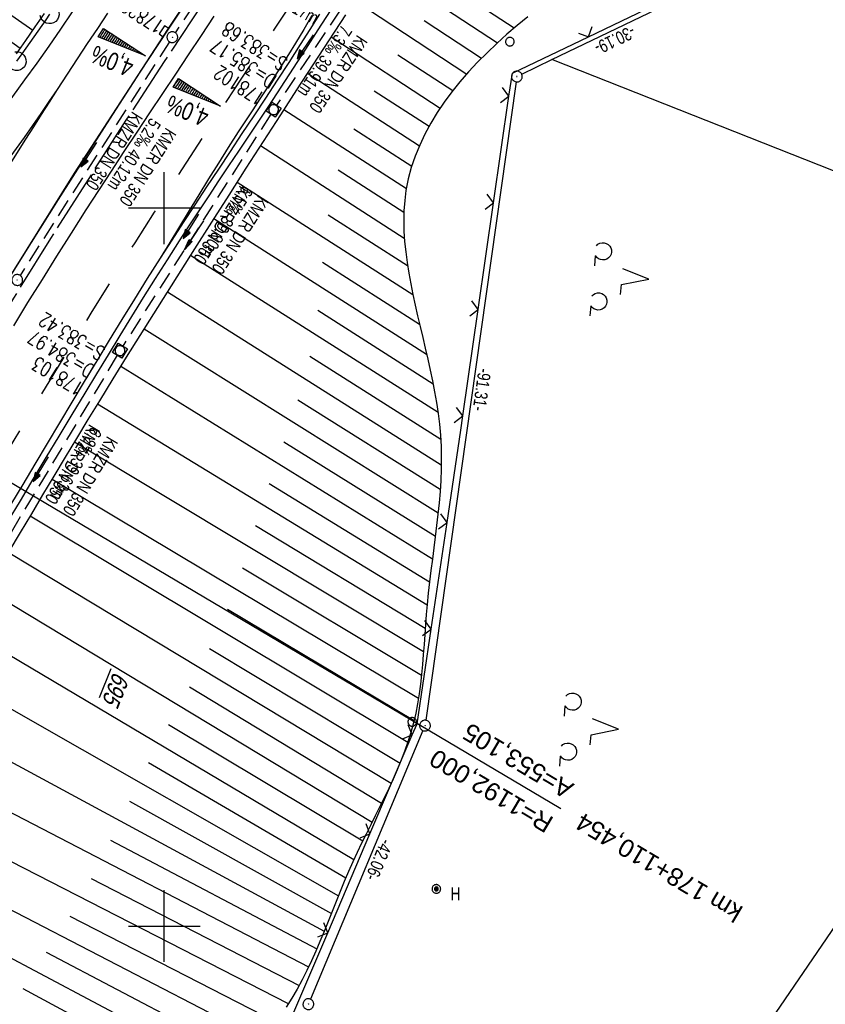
# Model space of a CAD drawing. Extents: x 508366 to 508911, y 448017 to 448810.
# Tile 38 of 46: x 508680 to 508792, y 448489 to 448626. Entities that reach past the tile are written whole.
import ezdxf
from ezdxf.enums import TextEntityAlignment as Align

# ---------------------------------------------------------------- set-up
doc = ezdxf.new("R2010")
doc.units = 0
doc.header["$LTSCALE"] = 10
doc.header["$MEASUREMENT"] = 0
for name, pattern in [('ACHSE', [5.5, 4, -0.5, 0.5, -0.5]), ('AUSGEZOGEN', [0]), ('LT00', [0]), ('LT02', [0.4, 0.2, -0.2]), ('STRICHLINIE2', [0.375, 0.25, -0.125])]:
    doc.linetypes.add(name, pattern=pattern)
doc.layers.get('0').update_dxf_attribs({"linetype": 'LT00'})
for name, color, linetype in [('--EK_FBR', 250, 'LT00'), ('--EK_Halt-Pfeil', 4, 'LT00'), ('--EK_Haltung', 7, 'STRICHLINIE2'), ('--EK_Haltung-Text', 140, 'LT00'), ('--EK_Schacht-Text', 5, 'LT00'), ('--EL_DFK_AB_L', 21, 'LT00'), ('--EL_DFK_AB_P', 7, 'LT00'), ('--EL_Halt-Pfeil', 4, 'LT00'), ('--EL_Haltung', 182, 'STRICHLINIE2'), ('--EL_Haltung-Text', 182, 'LT00'), ('-AX-093', 35, 'ACHSE'), ('-EL-93-1', 250, 'LT00'), ('-QUE-40O', 11, 'Continuous'), ('-QUE-40W', 11, 'Continuous'), ('ABSTAND', 8, 'LT00'), ('DFK_AB_FLNR', 7, 'Continuous'), ('DFK_AB_L', 21, 'LT00'), ('DFK_AB_P', 7, 'LT00'), ('DFK_KATASTER', 250, 'LT00'), ('DFK_NUTZUNG', 250, 'LT00'), ('DFK_TOPO-SYM', 252, 'LT00'), ('DFK_VERMPKT', 252, 'LT00'), ('PFEIL', 140, 'AUSGEZOGEN'), ('STROM_FREILTG', 80, 'STROMFREILEITUNG'), ('V125_AFBR_BAB', 250, 'LT00'), ('V125_BOESCH', 250, 'LT00'), ('V125_BOSCHUNG', 250, 'LT00'), ('V125_GRABEN', 250, 'LT00'), ('V125_H_BORD', 8, 'LT00'), ('V125_KA_MULD', 182, 'LT00'), ('V125_KA_PRUF', 182, 'LT00'), ('V125_LAERM', 11, 'LT00'), ('V125_LD_MARK', 250, 'LT00'), ('V125_LG_MARK', 250, 'LT02'), ('V125_RASTER', 250, 'LT00'), ('V125_SINKK', 182, 'LT00'), ('V125_ZAUN', 40, 'LT00')]:
    doc.layers.add(name, color=color, linetype=linetype)
doc.styles.add('Arial', font='ARIAL.TTF')
doc.styles.add('Beschrift', font='ARIAL.TTF')
doc.styles.add('Haltungsbeschriftung', font='ARIAL.TTF', dxfattribs={"width": 0.75})
doc.styles.add('schachtbeschriftung', font='romans.shx', dxfattribs={"width": 0.75, "height": 2})
doc.styles.get("Standard").update_dxf_attribs({"font": 'ARIAL.TTF'})
doc.styles.add('Strom', font='txt-alt.shx')
doc.linetypes.add('STROMFREILEITUNG', pattern='A,12.7,-5.5,["xx",Strom,S=2.5,R=0,X=-2.6,Y=-0.85],-4.35', length=22.55)

# ---------------------------------------------------------------- blocks, each defined once
blk = doc.blocks.new('SYMB7005')
at = {"color": 0, "linetype": 'ByBlock'}
for p, q in [((-0.5005, 0), (-0.496554, -0.062729)), ((-0.22, -0.04784), (-0.22, 0.04784)), ((-0.2, -0.101888), (-0.2, 0.101888)), ((-0.18, -0.134415), (-0.18, 0.134415)), ((-0.16, -0.158785), (-0.16, 0.158786)), ((-0.14, -0.175417), (-0.14, 0.175417)), ((-0.12, -0.190319), (-0.12, 0.190319)), ((-0.1, -0.201009), (-0.1, 0.201009)), ((-0.08, -0.210244), (-0.08, 0.210244)), ((-0.06, -0.216311), (-0.06, 0.216311)), ((-0.04, -0.22156), (-0.04, 0.22156)), ((0.01073, 0.225245), (-0.032092, 0.223205)), ((-0.02, -0.22353), (-0.02, 0.22353)), ((0, -0.22539), (0, 0.22559)), ((0.02, -0.22353), (0.02, 0.22353)), ((0.04, -0.22156), (0.04, 0.22156)), ((0.06, -0.216311), (0.06, 0.216311)), ((0.08, -0.210244), (0.08, 0.210244)), ((0.1, -0.201009), (0.1, 0.201009)), ((0.12, -0.190319), (0.12, 0.190319)), ((0.14, -0.175417), (0.14, 0.175417)), ((0.16, -0.158785), (0.16, 0.158785)), ((0.18, -0.134415), (0.18, 0.134415)), ((0.2, -0.101888), (0.2, 0.101888)), ((0.22, -0.047839), (0.22, 0.04784))]:
    blk.add_line(p, q, dxfattribs=at)
for points in [[(0.5005, 0), (0.496553, 0.062729), (0.484776, 0.124469), (0.465353, 0.184246), (0.438592, 0.241118), (0.404913, 0.294187), (0.364849, 0.342616), (0.319031, 0.385642), (0.268181, 0.422586), (0.213103, 0.452866), (0.154663, 0.476004), (0.093784, 0.491635), (0.031427, 0.499512), (-0.031427, 0.499512), (-0.093784, 0.491635), (-0.154663, 0.476004), (-0.213103, 0.452866), (-0.268181, 0.422586), (-0.319031, 0.385642), (-0.364849, 0.342616), (-0.404913, 0.294187), (-0.438592, 0.241118), (-0.465353, 0.184246), (-0.484776, 0.124469), (-0.496554, 0.062729), (-0.5005, 0)], [(-0.032092, 0.223205), (-0.073754, 0.213098), (-0.11275, 0.195289), (-0.147671, 0.170422), (-0.177255, 0.139395), (-0.200432, 0.10333), (-0.216366, 0.063531), (-0.224479, 0.021435), (-0.224479, -0.021435)], [(0.2255, 0), (0.221425, 0.042676), (0.209347, 0.08381), (0.189703, 0.121915), (0.163202, 0.155613), (0.130803, 0.183687), (0.093676, 0.205122), (0.053164, 0.219144), (0.01073, 0.225245)], [(0.01073, -0.225245), (0.053164, -0.219144), (0.093676, -0.205122), (0.130803, -0.183687), (0.163202, -0.155613), (0.189703, -0.121915), (0.209347, -0.08381), (0.221425, -0.042676), (0.2255, 0)], [(0.031427, -0.499513), (0.093784, -0.491635), (0.154663, -0.476004), (0.213103, -0.452866), (0.268182, -0.422587), (0.319031, -0.385642), (0.364849, -0.342616), (0.404913, -0.294187), (0.438592, -0.241118), (0.465354, -0.184247), (0.484776, -0.124469), (0.496554, -0.062729), (0.500501, 0)], [(-0.496554, -0.062729), (-0.484776, -0.124469), (-0.465353, -0.184246), (-0.438592, -0.241118), (-0.404913, -0.294187), (-0.364849, -0.342616), (-0.319031, -0.385642), (-0.268182, -0.422586), (-0.213103, -0.452866), (-0.154663, -0.476004), (-0.093784, -0.491635), (-0.031427, -0.499513), (0.031427, -0.499513)], [(-0.224479, -0.021435), (-0.216366, -0.063531), (-0.200432, -0.10333), (-0.177255, -0.139395), (-0.147671, -0.170422), (-0.11275, -0.195289), (-0.073754, -0.213098), (-0.032092, -0.223205), (0.01073, -0.225245)]]:
    blk.add_lwpolyline(points, dxfattribs=at)
blk = doc.blocks.new('SYMB7010')
at = {"color": 0, "linetype": 'ByBlock'}
for points in [[(-0.031408, 0.499213), (-0.093728, 0.49134), (-0.15457, 0.475719), (-0.212975, 0.452595), (-0.268021, 0.422333), (-0.31884, 0.385411), (-0.36463, 0.342411), (-0.40467, 0.29401), (-0.438329, 0.240973), (-0.465074, 0.184136), (-0.484486, 0.124395), (-0.496256, 0.062692), (-0.5002, 0)], [(-0.5002, 0), (-0.496256, -0.062692), (-0.484486, -0.124395), (-0.465075, -0.184136), (-0.438329, -0.240973), (-0.404671, -0.29401), (-0.36463, -0.342411), (-0.31884, -0.385411), (-0.268021, -0.422333), (-0.212975, -0.452595), (-0.154571, -0.475719), (-0.093728, -0.49134), (-0.031408, -0.499213), (0.031408, -0.499213)], [(0.5002, 0), (0.496256, 0.062692), (0.484485, 0.124395), (0.465074, 0.184136), (0.438329, 0.240973), (0.40467, 0.29401), (0.36463, 0.342411), (0.31884, 0.385411), (0.268021, 0.422333), (0.212975, 0.452595), (0.15457, 0.475719), (0.093728, 0.49134), (0.031408, 0.499213), (-0.031408, 0.499213)], [(0.031408, -0.499213), (0.093728, -0.491341), (0.15457, -0.475719), (0.212975, -0.452595), (0.268021, -0.422333), (0.31884, -0.385411), (0.36463, -0.342411), (0.404671, -0.294011), (0.438329, -0.240974), (0.465075, -0.184136), (0.484486, -0.124395), (0.496256, -0.062692), (0.500201, 0)]]:
    blk.add_lwpolyline(points, dxfattribs=at)
blk = doc.blocks.new('SYMB7201')
at = {"color": 0, "linetype": 'ByBlock'}
for p, q in [((0, 0.385), (-0.11, 0.015)), ((-0.255, -0.385), (-0.115, -0.385)), ((0.445, -0.385), (0.585, -0.385))]:
    blk.add_line(p, q, dxfattribs=at)
for points in [[(0.25, 0.015), (0.11, 0.015), (0, 0.385)], [(-0.393816, -0.383308), (-0.416239, -0.362945), (-0.432849, -0.337617), (-0.442589, -0.308936), (-0.444836, -0.27873), (-0.439449, -0.248923), (-0.426769, -0.221415), (-0.407606, -0.197958), (-0.38318, -0.180047), (-0.355047, -0.168823), (-0.325, -0.165), (-0.294953, -0.168823), (-0.26682, -0.180047), (-0.242394, -0.197959), (-0.223231, -0.221415), (-0.210551, -0.248923), (-0.205164, -0.27873), (-0.207411, -0.308936), (-0.21715, -0.337617), (-0.233761, -0.362945), (-0.256184, -0.383308)], [(0.306185, -0.383308), (0.283761, -0.362945), (0.267151, -0.337617), (0.257411, -0.308936), (0.255164, -0.27873), (0.260552, -0.248923), (0.273231, -0.221415), (0.292394, -0.197958), (0.31682, -0.180047), (0.344953, -0.168823), (0.375, -0.165), (0.405047, -0.168823), (0.43318, -0.180047), (0.457606, -0.197959), (0.476769, -0.221415), (0.489449, -0.248923), (0.494836, -0.27873), (0.492589, -0.308936), (0.48285, -0.337617), (0.466239, -0.362945), (0.443816, -0.383308)]]:
    blk.add_lwpolyline(points, dxfattribs=at)
blk = doc.blocks.new('SYMB0003')
at = {"color": 0, "linetype": 'ByBlock'}
for p, q in [((-0.015712, 0), (0.010166, 0.012015)), ((0, -0.021257), (-0.015712, 0)), ((0.010166, 0.012015), (0, -0.021257))]:
    blk.add_line(p, q, dxfattribs=at)
for points in [[(-0.031395, 0.499013), (-0.093691, 0.491144), (-0.154509, 0.475528), (-0.21289, 0.452414), (-0.267913, 0.422164), (-0.318712, 0.385257), (-0.364484, 0.342274), (-0.404509, 0.293893), (-0.438154, 0.240877), (-0.464888, 0.184062), (-0.484292, 0.124345), (-0.496058, 0.062667), (-0.5, 0)], [(-0.5, 0), (-0.496058, -0.062667), (-0.484292, -0.124345), (-0.464888, -0.184062), (-0.438154, -0.240877), (-0.404509, -0.293893), (-0.364485, -0.342274), (-0.318712, -0.385257), (-0.267914, -0.422164), (-0.21289, -0.452414), (-0.154509, -0.475529), (-0.093691, -0.491144), (-0.031395, -0.499014), (0.031395, -0.499014)], [(0.5, 0), (0.496057, 0.062667), (0.484292, 0.124345), (0.464888, 0.184062), (0.438153, 0.240877), (0.404509, 0.293893), (0.364484, 0.342274), (0.318712, 0.385257), (0.267913, 0.422164), (0.21289, 0.452414), (0.154509, 0.475528), (0.093691, 0.491144), (0.031395, 0.499013), (-0.031395, 0.499013)], [(0.031395, -0.499014), (0.093691, -0.491144), (0.154509, -0.475529), (0.21289, -0.452414), (0.267914, -0.422164), (0.318712, -0.385257), (0.364485, -0.342274), (0.404509, -0.293893), (0.438154, -0.240877), (0.464889, -0.184062), (0.484292, -0.124345), (0.496058, -0.062667), (0.5, 0)]]:
    blk.add_lwpolyline(points, dxfattribs=at)
blk = doc.blocks.new('Pfreil3')
at = {"layer": 'PFEIL'}
blk.add_hatch(color=256, dxfattribs=at).paths.add_polyline_path([(-1.55, 0.27), (-1.55, -0.27), (0, 0)])
for p, q in [((-1.55, 0), (-4.83, 0)), ((-1.55, -0.27), (-1.55, 0.27)), ((-1.55, 0.27), (0, 0)), ((0, 0), (-1.55, -0.27))]:
    blk.add_line(p, q, dxfattribs=at)
blk = doc.blocks.new('SYMB0024')
at = {"color": 0, "linetype": 'ByBlock'}
for p, q in [((-0.5, 0.5), (0, 0)), ((0, 0), (0.5, 0.5))]:
    blk.add_line(p, q, dxfattribs=at)
blk = doc.blocks.new('SYMB7122')
at = {"color": 0, "linetype": 'ByBlock'}
for points in [[(-0.109975, -0.002365), (-0.106745, 0.026562), (-0.096041, 0.053629), (-0.078613, 0.076941), (-0.055681, 0.094866), (-0.028851, 0.106149), (0, 0.11)], [(0, 0.11), (0.028851, 0.106149), (0.055681, 0.094866), (0.078613, 0.076941), (0.096041, 0.053629), (0.106745, 0.026562), (0.109975, -0.002365)], [(-0.075234, -0.080249), (-0.093647, -0.057708), (-0.105504, -0.031126), (-0.109975, -0.002365)], [(0.109975, -0.002365), (0.105504, -0.031126), (0.093647, -0.057708), (0.075234, -0.080249)]]:
    blk.add_lwpolyline(points, dxfattribs=at)
blk = doc.blocks.new('SYMB0652')
at = {"color": 0, "linetype": 'ByBlock'}
blk.add_lwpolyline([(-0.15, -0.075), (0.15, -0.075), (0.15, 0.075), (-0.15, 0.075), (-0.15, -0.075)], dxfattribs=at)
blk = doc.blocks.new('SYMB1210')
at = {"color": 0, "linetype": 'ByBlock'}
blk.add_line((0.018815, -0.179014), (0.055623, -0.17119), dxfattribs=at)
for points in [[(-0.2, -0.2), (-0.2, 0.2), (0.2, 0.2), (0.2, -0.2), (-0.2, -0.2)], [(0.018815, 0.179014), (-0.018815, 0.179014), (-0.055623, 0.17119), (-0.09, 0.155885), (-0.120444, 0.133766), (-0.145623, 0.105801), (-0.164438, 0.073213), (-0.176067, 0.037424), (-0.18, 0)], [(-0.18, 0), (-0.176067, -0.037424), (-0.164438, -0.073213), (-0.145623, -0.105801), (-0.120444, -0.133766), (-0.09, -0.155885), (-0.055623, -0.17119), (-0.018815, -0.179014), (0.018815, -0.179014)], [(0.18, 0), (0.176067, 0.037424), (0.164438, 0.073213), (0.145623, 0.105801), (0.120444, 0.133766), (0.09, 0.155885), (0.055623, 0.17119), (0.018815, 0.179014)], [(0.055623, -0.17119), (0.09, -0.155885), (0.120444, -0.133766), (0.145623, -0.105801), (0.164438, -0.073213), (0.176067, -0.037424), (0.18, 0)]]:
    blk.add_lwpolyline(points, dxfattribs=at)
blk = doc.blocks.new('SYMB0070')
at = {"color": 0, "linetype": 'ByBlock'}
for p, q in [((-0.5, 0), (0.2, 0)), ((0.5, 0), (0.2, 0.1)), ((0.2, 0.1), (0.2, 0)), ((0.468, 0), (0.21, 0.086)), ((0.21, 0.086), (0.21, -0.086)), ((0.21, -0.086), (0.468, 0)), ((0.22, -0.072), (0.437, 0)), ((0.23, -0.058), (0.405, 0)), ((0.24, -0.045), (0.374, 0)), ((0.342, 0), (0.25, 0.031)), ((0.25, 0.031), (0.25, -0.031)), ((0.25, -0.031), (0.342, 0)), ((0.26, -0.017), (0.31, 0)), ((0.27, -0.003), (0.279, 0))]:
    blk.add_line(p, q, dxfattribs=at)
for points in [[(0.2, 0), (0.2, -0.1), (0.5, 0)], [(0.437, 0), (0.22, 0.072), (0.22, -0.072)], [(0.405, 0), (0.23, 0.058), (0.23, -0.058)], [(0.374, 0), (0.24, 0.045), (0.24, -0.045)], [(0.31, 0), (0.26, 0.017), (0.26, -0.017)], [(0.279, 0), (0.27, 0.003), (0.27, -0.003)]]:
    blk.add_lwpolyline(points, dxfattribs=at)

msp = doc.modelspace()

# ---------------------------------------------------------------- hatches: boundary and pattern name
at = {"layer": '-QUE-40O'}
h = msp.add_hatch(dxfattribs=at)
h.set_pattern_fill('LT_0', color=256, scale=0.3, angle=236.7596, style=0, pattern_type=2)
h.set_pattern_definition([(236.75962193, (-0.4539, 0.29617), (0.25091346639, -0.16444583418), [0.29999999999])])
h.paths.add_polyline_path([(508701.99, 448618.04), (508707.84, 448614.21), (508701.22, 448616.87)])
at = {"layer": '-QUE-40W'}
h = msp.add_hatch(dxfattribs=at)
h.set_pattern_fill('LT_0', color=256, scale=0.3, angle=236.7596, style=0, pattern_type=2)
h.set_pattern_definition([(236.75962193, (0.81895, -0.38517), (0.25091346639, -0.16444583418), [0.29999999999])])
h.paths.add_polyline_path([(508691.55, 448625.04), (508697.41, 448621.2), (508690.78, 448623.86)])

# ---------------------------------------------------------------- linework, layer by layer
at = {"layer": '--EK_FBR', "color": 2}
for points in [[(508789.82, 448750.72), (508786.07, 448745.7), (508771.84, 448726.47), (508757.47, 448706.79), (508743.58, 448687.55), (508729.46, 448667.61), (508715.29, 448647.15), (508700.43, 448624.9), (508687.45, 448604.88), (508674.01, 448583.31), (508661.32, 448562.04), (508649.44, 448541.18), (508637.96, 448519.94), (508626.47, 448497.7), (508616.2, 448476.88)], [(508678.91, 448615.53), (508680.61, 448617.87), (508682.29, 448620.21), (508683.96, 448622.57), (508685.61, 448624.94), (508687.24, 448627.32)], [(508679.04, 448583.6), (508681.03, 448586.84), (508683.03, 448590.08), (508685.05, 448593.31), (508687.08, 448596.53), (508689.13, 448599.74), (508690.88, 448602.46), (508692.65, 448605.16), (508694.43, 448607.87), (508696.21, 448610.57), (508698, 448613.26), (508699.8, 448615.95), (508701.59, 448618.65), (508703.38, 448621.34), (508705.17, 448624.03), (508706.96, 448626.73)], [(508699.44, 448593.02), (508697.64, 448590.18), (508695.86, 448587.34), (508694.1, 448584.48), (508692.35, 448581.62), (508690.61, 448578.74), (508688.87, 448575.87), (508687.15, 448572.99), (508685.43, 448570.1), (508683.7, 448567.22), (508681.98, 448564.34), (508680.29, 448561.51), (508678.61, 448558.69)]]:
    msp.add_lwpolyline(points, dxfattribs=at)
at = {"layer": '--EK_FBR'}
msp.add_lwpolyline([(508721.59, 448627.01), (508720.26, 448624.9), (508718.92, 448622.79), (508717.32, 448620.29), (508715.7, 448617.81), (508714.08, 448615.33), (508712.45, 448612.85), (508710.81, 448610.38), (508709.17, 448607.91), (508707.54, 448605.43), (508705.9, 448602.96), (508704.27, 448600.48), (508702.65, 448598), (508701.04, 448595.52), (508699.44, 448593.02)], dxfattribs=at)
at = {"layer": '--EK_Haltung'}
for p, q in [((508722.85, 448656.38), (508701.54, 448624.43)), ((508736.96, 448646.28), (508715.64, 448614.33)), ((508700.72, 448623.18), (508679.93, 448590.62)), ((508714.82, 448613.08), (508694.24, 448580.78)), ((508693.45, 448579.5), (508673.86, 448546.79))]:
    msp.add_line(p, q, dxfattribs=at)
at = {"layer": '--EL_DFK_AB_L'}
for p, q in [((508753.95, 448620.68), (508775.6, 448631.12)), ((508749.77, 448618.66), (508753.95, 448620.68)), ((508748.99, 448617.59), (508736.41, 448528.66)), ((508736.01, 448527.23), (508720.35, 448489.81))]:
    msp.add_line(p, q, dxfattribs=at)
at = {"layer": '--EL_Haltung'}
for p, q in [((508722.85, 448656.38), (508701.54, 448624.43)), ((508736.96, 448646.28), (508715.64, 448614.33)), ((508700.72, 448623.18), (508679.93, 448590.62)), ((508714.82, 448613.08), (508694.24, 448580.78)), ((508693.45, 448579.5), (508673.86, 448546.79))]:
    msp.add_line(p, q, dxfattribs=at)
at = {"layer": '-AX-093', "ltscale": 0.2}
msp.add_lwpolyline([(508705.38, 448628.56), (508700, 448620.41), (508694.67, 448612.23), (508689.39, 448604.01), (508684.17, 448595.76), (508679.01, 448587.47), (508673.91, 448579.14), (508668.87, 448570.78), (508667.47, 448568.41), (508662.52, 448559.99), (508657.64, 448551.53), (508652.83, 448543.03), (508648.09, 448534.49), (508643.42, 448525.92), (508638.82, 448517.3), (508634.3, 448508.65), (508629.84, 448499.96), (508625.45, 448491.24), (508621.14, 448482.48)], dxfattribs=at)
at = {"layer": '-EL-93-1'}
msp.add_line((508671.77, 448565.86), (508755.19, 448516.37), dxfattribs=at)
at = {"layer": '-QUE-40O', "flags": 128}
msp.add_lwpolyline([(508701.22, 448616.87), (508701.99, 448618.04), (508707.84, 448614.21), (508701.22, 448616.87)], dxfattribs=at)
at = {"layer": '-QUE-40W', "flags": 128}
msp.add_lwpolyline([(508690.78, 448623.86), (508691.55, 448625.04), (508697.41, 448621.2), (508690.78, 448623.86)], dxfattribs=at)
at = {"layer": 'DFK_AB_L'}
for p, q in [((508753.95, 448620.68), (508775.6, 448631.12)), ((508749.77, 448618.66), (508753.95, 448620.68)), ((508748.99, 448617.59), (508736.41, 448528.66)), ((508736.01, 448527.23), (508720.35, 448489.81))]:
    msp.add_line(p, q, dxfattribs=at)
at = {"layer": 'DFK_KATASTER'}
msp.add_line((508809.36, 448598.81), (508753.95, 448620.68), dxfattribs=at)
at = {"layer": 'STROM_FREILTG', "ltscale": 0.05, "flags": 128}
msp.add_lwpolyline([(508626.96, 448018.86), (508632.22, 448264), (508798.67, 448507.72), (508871.91, 448614.96)], dxfattribs=at)
at = {"layer": 'V125_AFBR_BAB', "color": 0}
for points in [[(508789.82, 448750.72), (508786.07, 448745.7), (508771.84, 448726.47), (508757.47, 448706.79), (508743.58, 448687.55), (508729.46, 448667.61), (508715.29, 448647.15), (508700.43, 448624.9), (508687.45, 448604.88), (508674.01, 448583.31), (508661.32, 448562.04), (508649.44, 448541.18), (508637.96, 448519.94), (508626.47, 448497.7), (508616.2, 448476.88)], [(508679.04, 448583.6), (508681.03, 448586.84), (508683.03, 448590.08), (508685.05, 448593.31), (508687.08, 448596.53), (508689.13, 448599.74), (508690.88, 448602.46), (508692.65, 448605.16), (508694.43, 448607.87), (508696.21, 448610.57), (508698, 448613.26), (508699.8, 448615.95), (508701.59, 448618.65), (508703.38, 448621.34), (508705.17, 448624.03), (508706.96, 448626.73)], [(508699.44, 448593.02), (508697.64, 448590.18), (508695.86, 448587.34), (508694.1, 448584.48), (508692.35, 448581.62), (508690.61, 448578.74), (508688.87, 448575.87), (508687.15, 448572.99), (508685.43, 448570.1), (508683.7, 448567.22), (508681.98, 448564.34), (508680.29, 448561.51), (508678.61, 448558.69)]]:
    msp.add_lwpolyline(points, dxfattribs=at)
at = {"layer": 'V125_AFBR_BAB', "color": 2}
msp.add_lwpolyline([(508657.43, 448588.99), (508658.73, 448590.48), (508660.02, 448591.98), (508661.3, 448593.48), (508662.83, 448595.28), (508664.35, 448597.08), (508665.87, 448598.89), (508667.37, 448600.71), (508668.86, 448602.53), (508670.99, 448605.17), (508673.08, 448607.83), (508675.16, 448610.51), (508677.2, 448613.21), (508678.91, 448615.53), (508680.61, 448617.87), (508682.29, 448620.21), (508683.96, 448622.57), (508685.61, 448624.94), (508687.24, 448627.32)], dxfattribs=at)
at = {"layer": 'V125_AFBR_BAB'}
msp.add_lwpolyline([(508721.59, 448627.01), (508720.26, 448624.9), (508718.92, 448622.79), (508717.32, 448620.29), (508715.7, 448617.81), (508714.08, 448615.33), (508712.45, 448612.85), (508710.81, 448610.38), (508709.17, 448607.91), (508707.54, 448605.43), (508705.9, 448602.96), (508704.27, 448600.48), (508702.65, 448598), (508701.04, 448595.52), (508699.44, 448593.02)], dxfattribs=at)
at = {"layer": 'V125_BOESCH'}
for points in [[(508679.44, 448621.5), (508680.75, 448623.36), (508682.05, 448625.23), (508683.34, 448627.1)], [(508750.62, 448626.64), (508749.14, 448625.44), (508747.69, 448624.21), (508746.29, 448622.95), (508744.93, 448621.65), (508743.62, 448620.33), (508742.36, 448618.98), (508741.17, 448617.6), (508740.04, 448616.19), (508738.98, 448614.76), (508738, 448613.3), (508737.1, 448611.82), (508736.28, 448610.31), (508735.56, 448608.78), (508734.93, 448607.23), (508734.39, 448605.66), (508733.97, 448604.06), (508733.65, 448602.44), (508733.47, 448601.05), (508733.37, 448599.64), (508733.33, 448598.22), (508733.37, 448596.79), (508733.46, 448595.34), (508733.61, 448593.89), (508733.8, 448592.43), (508734.04, 448590.95), (508734.31, 448589.47), (508734.61, 448587.99), (508734.93, 448586.49), (508735.27, 448585), (508735.63, 448583.49), (508735.98, 448581.99), (508736.34, 448580.48), (508736.69, 448578.97), (508737.03, 448577.45), (508737.35, 448575.94), (508737.64, 448574.43), (508737.91, 448572.91), (508738.14, 448571.4), (508738.32, 448569.9), (508738.46, 448568.39), (508738.54, 448566.81), (508738.57, 448565.23), (508738.55, 448563.65), (508738.49, 448562.08), (508738.39, 448560.51), (508738.26, 448558.94), (508738.1, 448557.37), (508737.92, 448555.8), (508737.73, 448554.23), (508737.53, 448552.67), (508737.32, 448551.09), (508737.12, 448549.52), (508736.93, 448547.94), (508736.75, 448546.37), (508736.59, 448544.78), (508736.47, 448543.39), (508736.36, 448542), (508736.26, 448540.61), (508736.17, 448539.21), (508736.06, 448537.83), (508735.95, 448536.44), (508735.82, 448535.06), (508735.67, 448533.69), (508735.49, 448532.33), (508735.27, 448530.97), (508735.01, 448529.63), (508734.7, 448528.3), (508734.34, 448526.97), (508733.92, 448525.64), (508733.46, 448524.33), (508732.95, 448523.03), (508732.41, 448521.74), (508731.85, 448520.46), (508731.25, 448519.18), (508730.64, 448517.91), (508730.01, 448516.64), (508729.38, 448515.36), (508728.74, 448514.09), (508728.11, 448512.82), (508727.48, 448511.54), (508726.86, 448510.25), (508726.26, 448508.96), (508725.65, 448507.58), (508725.06, 448506.19), (508724.49, 448504.8), (508723.93, 448503.41), (508723.37, 448502.02), (508722.81, 448500.63), (508722.25, 448499.25), (508721.68, 448497.87), (508721.09, 448496.51), (508720.48, 448495.15), (508719.84, 448493.82), (508719.18, 448492.5), (508718.48, 448491.21), (508717.74, 448489.94), (508716.95, 448488.7)]]:
    msp.add_lwpolyline(points, dxfattribs=at)
at = {"layer": 'V125_BOSCHUNG'}
for p, q in [((508729.82, 448633.91), (508746.39, 448623.04)), ((508681.71, 448624.74), (508670.78, 448632.34)), ((508740.09, 448630.76), (508748.72, 448625.09)), ((508726.53, 448628.9), (508742.1, 448618.68)), ((508679.95, 448622.23), (508674.54, 448626.08)), ((508736.17, 448626.15), (508744.17, 448620.9)), ((508723.23, 448623.85), (508738.42, 448613.94)), ((508732.52, 448621.37), (508740.18, 448616.37)), ((508719.94, 448618.82), (508735.52, 448608.69)), ((508729.22, 448616.36), (508736.86, 448611.4)), ((508716.66, 448613.76), (508733.7, 448602.75)), ((508726.37, 448611.06), (508734.45, 448605.83)), ((508713.39, 448608.7), (508733.42, 448595.83)), ((508724.19, 448605.33), (508733.36, 448599.42)), ((508710.14, 448603.62), (508734.61, 448587.98)), ((508706.9, 448598.55), (508736.53, 448579.65)), ((508722.82, 448599.08), (508733.86, 448592)), ((508703.66, 448593.46), (508738.11, 448571.58)), ((508722.04, 448592.46), (508735.55, 448583.82)), ((508700.43, 448588.35), (508738.57, 448564.24)), ((508721.36, 448585.77), (508737.43, 448575.54)), ((508697.18, 448583.19), (508738.12, 448557.55)), ((508720.27, 448579.36), (508738.49, 448567.8)), ((508693.94, 448578), (508737.33, 448551.13)), ((508690.71, 448572.75), (508736.58, 448544.74)), ((508718.61, 448573.31), (508738.42, 448560.84)), ((508687.52, 448567.47), (508736.09, 448538.22)), ((508716.65, 448567.46), (508737.74, 448554.33)), ((508684.39, 448562.25), (508735.4, 448531.74)), ((508714.62, 448561.66), (508736.93, 448547.95)), ((508681.32, 448557.13), (508733.91, 448525.61)), ((508712.71, 448555.8), (508736.33, 448541.5)), ((508678.29, 448552.08), (508731.58, 448519.88)), ((508710.88, 448549.9), (508735.81, 448534.96)), ((508675.18, 448546.95), (508728.93, 448514.47)), ((508708.81, 448544.15), (508734.78, 448528.62)), ((508671.96, 448541.59), (508726.41, 448509.28)), ((508706.31, 448538.65), (508732.82, 448522.7)), ((508668.66, 448535.94), (508724.25, 448504.22)), ((508703.51, 448533.34), (508730.26, 448517.14)), ((508665.39, 448530.06), (508722.27, 448499.3)), ((508700.61, 448528.08), (508727.64, 448511.86)), ((508662.34, 448524.26), (508720.08, 448494.3)), ((508697.8, 448522.77), (508725.29, 448506.73)), ((508659.52, 448518.78), (508717.27, 448489.19)), ((508695.14, 448517.38), (508723.26, 448501.75)), ((508656.84, 448513.56), (508713.58, 448484.18)), ((508692.53, 448511.97), (508721.22, 448496.82)), ((508654.21, 448508.53), (508709.59, 448479.14)), ((508689.84, 448506.61), (508718.77, 448491.74)), ((508686.84, 448501.4), (508715.52, 448486.68)), ((508683.55, 448496.36), (508711.56, 448481.68)), ((508680.3, 448491.28), (508707.76, 448476.58))]:
    msp.add_line(p, q, dxfattribs=at)
at = {"layer": 'V125_GRABEN'}
for points in [[(508678.18, 448556.24), (508679.97, 448559.25), (508681.76, 448562.26), (508683.56, 448565.26), (508685.36, 448568.25), (508687.17, 448571.25), (508688.98, 448574.24), (508690.6, 448576.91), (508692.22, 448579.57), (508693.84, 448582.24), (508695.47, 448584.89), (508697.11, 448587.55), (508698.77, 448590.19), (508700.43, 448592.82), (508702.12, 448595.45), (508703.48, 448597.54), (508704.85, 448599.63), (508706.23, 448601.71), (508707.62, 448603.79), (508709.01, 448605.87), (508710.4, 448607.95), (508711.79, 448610.02), (508713.17, 448612.1), (508714.55, 448614.19), (508716.29, 448616.84), (508718.01, 448619.49), (508719.73, 448622.15), (508721.44, 448624.82), (508723.15, 448627.49)], [(508725.22, 448626.91), (508722.95, 448623.44), (508720.69, 448619.97), (508718.43, 448616.49), (508716.18, 448613.01), (508713.77, 448609.28), (508711.37, 448605.55), (508708.98, 448601.81), (508706.59, 448598.06), (508704.21, 448594.32), (508702.3, 448591.31), (508700.39, 448588.3), (508698.49, 448585.28), (508696.59, 448582.26), (508694.71, 448579.24), (508692.83, 448576.21), (508690.97, 448573.17), (508689.38, 448570.55), (508687.79, 448567.93), (508686.22, 448565.31), (508684.64, 448562.68), (508683.07, 448560.05), (508681.5, 448557.42), (508679.93, 448554.8), (508678.35, 448552.17)]]:
    msp.add_lwpolyline(points, dxfattribs=at)
at = {"layer": 'V125_H_BORD'}
msp.add_lwpolyline([(508677.8, 448589.25), (508681.51, 448595.23), (508685.26, 448601.18), (508689.03, 448607.12), (508692.83, 448613.03), (508696.66, 448618.93), (508700.51, 448624.81), (508704.33, 448630.58)], dxfattribs=at)
at = {"layer": 'V125_LAERM'}
msp.add_lwpolyline([(508684.04, 448627.02), (508683.5, 448626.23), (508681.84, 448623.85), (508680.17, 448621.48), (508679.45, 448620.47)], dxfattribs=at)
at = {"layer": 'V125_LD_MARK'}
for points in [[(508678.76, 448606.51), (508680.72, 448609.6), (508681.82, 448611.33), (508682.92, 448613.06), (508684.03, 448614.78), (508685.14, 448616.5), (508686.53, 448618.64), (508687.93, 448620.78), (508689.33, 448622.91), (508690.74, 448625.04), (508692.16, 448627.16)], [(508720.55, 448626.83), (508719.42, 448624.9), (508718.27, 448622.98), (508717.31, 448621.42), (508716.32, 448619.86), (508715.33, 448618.32), (508714.33, 448616.77), (508713.32, 448615.23), (508712.31, 448613.7), (508711.31, 448612.16), (508710.31, 448610.61), (508708.91, 448608.44), (508707.53, 448606.25), (508706.16, 448604.06), (508704.81, 448601.86), (508703.46, 448599.65), (508702.11, 448597.44), (508700.78, 448595.23), (508699.44, 448593.02)], [(508660.87, 448585.9), (508662.13, 448587.38), (508663.54, 448589), (508664.97, 448590.57), (508666.27, 448592.01), (508667.57, 448593.46), (508668.86, 448594.93), (508670.14, 448596.4), (508671.4, 448597.89), (508672.99, 448599.82), (508674.55, 448601.79), (508676.09, 448603.77), (508677.59, 448605.77), (508679.08, 448607.8), (508680.53, 448609.84), (508681.7, 448611.5), (508682.85, 448613.16), (508683.99, 448614.83), (508685.14, 448616.5)]]:
    msp.add_lwpolyline(points, dxfattribs=at)
at = {"layer": 'V125_LG_MARK', "ltscale": 3, "flags": 128}
msp.add_lwpolyline([(508731.96, 448649.57), (508729.24, 448645.55), (508726.51, 448641.53), (508724.26, 448638.21), (508722.02, 448634.89), (508719.77, 448631.57), (508717.53, 448628.25), (508715.3, 448624.92), (508712.48, 448620.7), (508709.68, 448616.47), (508706.89, 448612.23), (508704.11, 448607.98), (508701.35, 448603.72), (508698.61, 448599.45), (508695.89, 448595.17), (508692.9, 448590.4), (508689.93, 448585.62), (508686.98, 448580.83), (508684.06, 448576.02), (508681.16, 448571.19), (508678.27, 448566.36), (508674.12, 448559.3), (508670, 448552.22), (508665.93, 448545.11), (508661.89, 448537.98), (508659.91, 448534.45), (508657.95, 448530.91), (508655.99, 448527.36), (508654.05, 448523.81), (508652.12, 448520.25), (508650.21, 448516.68), (508648.31, 448513.11), (508646.63, 448509.89), (508644.96, 448506.68), (508643.3, 448503.45), (508641.65, 448500.22), (508640.01, 448496.99), (508638.36, 448493.76), (508636.73, 448490.52)], dxfattribs=at)
at = {"layer": 'V125_RASTER'}
for p, q in [((508700, 448595), (508700, 448605)), ((508705, 448600), (508695, 448600)), ((508700, 448495), (508700, 448505)), ((508695, 448500), (508705, 448500))]:
    msp.add_line(p, q, dxfattribs=at)
at = {"layer": 'V125_ZAUN'}
for p, q in [((508759.06, 448623.88), (508772.58, 448630.37)), ((508745.85, 448600.74), (508747.99, 448615.59)), ((508743.71, 448585.89), (508745.85, 448600.74)), ((508741.57, 448571.05), (508743.71, 448585.89)), ((508737.15, 448541.37), (508739.37, 448556.21)), ((508728.64, 448512.86), (508734.53, 448526.65)), ((508722.75, 448499.06), (508728.64, 448512.86))]:
    msp.add_line(p, q, dxfattribs=at)
for points in [[(508747.99, 448615.59), (508748.46, 448618.8), (508759.06, 448623.88)], [(508739.37, 448556.21), (508741.29, 448569.09), (508741.57, 448571.05)], [(508734.53, 448526.65), (508735.19, 448528.19), (508737.15, 448541.37)], [(508716.3, 448485.6), (508717.91, 448487.7), (508722.75, 448499.06)]]:
    msp.add_lwpolyline(points, dxfattribs=at)

# ---------------------------------------------------------------- block references
at = {"layer": '--EK_Halt-Pfeil', "yscale": 4, "zscale": 4}
for p, xscale, rotation in [((508719.6, 448622.47), 3.999999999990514, 236.2846500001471), ((508689.48, 448607.44), 4.000000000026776, 237.4438499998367), ((508703.69, 448597.46), 4.000000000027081, 237.4985799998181), ((508682.8, 448563.66), 4.000000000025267, 239.0766499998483)]:
    msp.add_blockref('SYMB0070', p, dxfattribs=dict(at, xscale=xscale, rotation=rotation))
at = {"layer": '--EL_DFK_AB_P', "xscale": 1.500000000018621, "yscale": 1.5, "zscale": 1.5, "rotation": 264.7377099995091}
for p in [(508749.09, 448618.33), (508736.3, 448527.92), (508720.06, 448489.12)]:
    msp.add_blockref('SYMB0003', p, dxfattribs=at)
at = {"layer": '--EL_Halt-Pfeil', "yscale": 4, "zscale": 4}
for p, xscale, rotation in [((508689.48, 448607.44), 4.000000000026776, 237.4438499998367), ((508703.69, 448597.46), 4.000000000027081, 237.4985799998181), ((508682.8, 448563.66), 4.000000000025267, 239.0766499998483)]:
    msp.add_blockref('SYMB0070', p, dxfattribs=dict(at, xscale=xscale, rotation=rotation))
at = {"layer": 'DFK_AB_P', "xscale": 1.500000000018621, "yscale": 1.5, "zscale": 1.5, "rotation": 264.7377099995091}
for p in [(508749.09, 448618.33), (508736.3, 448527.92), (508720.06, 448489.12)]:
    msp.add_blockref('SYMB0003', p, dxfattribs=at)
at = {"layer": 'DFK_NUTZUNG', "xscale": 10.00000000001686, "yscale": 10, "zscale": 10, "rotation": 264.7377100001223}
for p in [(508763.61, 448590.48), (508759.38, 448527.76)]:
    msp.add_blockref('SYMB7201', p, dxfattribs=at)
at = {"layer": 'DFK_VERMPKT', "xscale": 1.200000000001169, "yscale": 1.200000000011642, "zscale": 1.2, "rotation": 264.7377100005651}
for name, p in [('SYMB7010', (508748.11, 448623.18)), ('SYMB7010', (508734.52, 448528.44)), ('SYMB7005', (508737.88, 448505.17))]:
    msp.add_blockref(name, p, dxfattribs=at)
at = {"layer": 'PFEIL', "rotation": 236.296774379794}
msp.add_blockref('Pfreil3', (508702.82, 448594.19), dxfattribs=at)
at = {"layer": 'V125_KA_MULD', "zscale": 3.8}
for p, xscale, yscale, rotation in [((508715.22, 448613.71), 3.800000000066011, 3.799999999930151, 56.75657052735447), ((508693.84, 448580.15), 3.799999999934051, 3.799999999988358, 58.4715099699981)]:
    msp.add_blockref('SYMB1210', p, dxfattribs=dict(at, xscale=xscale, yscale=yscale, rotation=rotation))
at = {"layer": 'V125_KA_PRUF', "xscale": 1.49999999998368, "yscale": 1.5, "zscale": 1.5, "rotation": 248.1984000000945}
for p in [(508701.12, 448623.81), (508679.53, 448589.99)]:
    msp.add_blockref('SYMB0003', p, dxfattribs=at)
at = {"layer": 'V125_LAERM', "yscale": 12, "zscale": 12}
for p, xscale, rotation in [((508684.04, 448627.02), 11.99999999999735, 235.4048299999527), ((508679.45, 448620.47), 11.99999999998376, 234.5031300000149)]:
    msp.add_blockref('SYMB7122', p, dxfattribs=dict(at, xscale=xscale, rotation=rotation))
at = {"layer": 'V125_SINKK', "xscale": 4.500000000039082, "yscale": 4.5, "zscale": 4.5, "rotation": 56.25530005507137}
msp.add_blockref('SYMB0652', (508699.96, 448624.63), dxfattribs=at)
at = {"layer": 'V125_ZAUN', "yscale": 2.099999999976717, "zscale": 2.1}
for p, xscale, rotation in [((508759.06, 448623.88), 2.100000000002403, 25.6398399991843), ((508747.99, 448615.59), 2.099999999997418, 81.79276000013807), ((508745.85, 448600.74), 2.099999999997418, 81.79276000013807), ((508743.71, 448585.89), 2.099999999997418, 81.79276000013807), ((508741.57, 448571.05), 2.099999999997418, 81.79276000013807), ((508739.37, 448556.21), 2.100000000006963, 81.51620000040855), ((508737.15, 448541.37), 2.100000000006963, 81.51620000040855), ((508734.53, 448526.65), 2.100000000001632, 66.88342000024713), ((508728.64, 448512.86), 2.100000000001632, 66.88342000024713), ((508722.75, 448499.06), 2.100000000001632, 66.88342000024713)]:
    msp.add_blockref('SYMB0024', p, dxfattribs=dict(at, xscale=xscale, rotation=rotation))

# ---------------------------------------------------------------- texts
at = {"layer": '--EK_Haltung-Text', "style": 'Haltungsbeschriftung', "width": 0.75}
for s, rotation, p in [('23.1‰ 18.17m', -29.0064, (508710.03, 448631.53)), ('7.3‰ 39.91m', -123.7153, (508724.76, 448625.66)), ('KMZR DN 350', -123.7153, (508726.89, 448624.23)), ('5.2‰ 40.12m', -122.5562, (508698.11, 448612.69)), ('KMZR DN 350', -122.5562, (508700.26, 448611.32)), ('6.5‰ 39.80m', -122.5014, (508710.95, 448603.27)), ('KMZR DN 350', -122.5014, (508713.1, 448601.9)), ('6.8‰ 39.63m', -120.9233, (508689.89, 448569.67)), ('KMZR DN 350', -120.9233, (508692.09, 448568.35))]:
    msp.add_text(s, height=1.8, rotation=rotation, dxfattribs=at).set_placement(p)
at = {"layer": '--EK_Schacht-Text', "style": 'schachtbeschriftung', "width": 0.75}
for s, rotation, p in [('178202', -212.5562, (508700.19, 448625.84)), ('S=383.68', -212.5014, (508717.32, 448620.7)), ('D=385.17', -212.5014, (508715.78, 448618.27)), ('178102', -212.5014, (508714.23, 448615.84)), ('S=383.42', -210.9234, (508691.95, 448580.4)), ('D=384.97', -210.9234, (508690.47, 448577.93)), ('178103', -210.9234, (508688.99, 448575.46))]:
    msp.add_text(s, height=2, rotation=rotation, dxfattribs=at).set_placement(p)
at = {"layer": '--EL_Haltung-Text', "style": 'Haltungsbeschriftung', "width": 0.75}
for rotation, p in [(-122.5562, (508695.58, 448613.58)), (-122.5014, (508710.56, 448603.25)), (-120.9233, (508689.6, 448570.01))]:
    msp.add_text('KMZR DN 350', height=1.8, rotation=rotation, dxfattribs=at).set_placement(p)
at = {"layer": '-EL-93-1', "style": 'Arial'}
msp.add_text('A=553,105', height=2.5, rotation=149.3232, dxfattribs=at).set_placement((508755.91, 448517.58), align=Align.TOP_LEFT)
msp.add_text('R=1192,000', height=2.5, rotation=149.3232, dxfattribs=at).set_placement((508754.38, 448515))
msp.add_text('km 178+110,454   ', height=2.5, rotation=149.3232, dxfattribs=at).set_placement((508755.15, 448516.29), align=Align.MIDDLE_RIGHT)
at = {"layer": '-QUE-40O', "style": 'Beschrift', "width": 0.75}
msp.add_text('4,0%', height=2.5, rotation=158.0696, dxfattribs=at).set_placement((508706.43, 448613.58))
at = {"layer": '-QUE-40W', "style": 'Beschrift', "width": 0.75}
msp.add_text('4,0%', height=2.5, rotation=158.0696, dxfattribs=at).set_placement((508695.97, 448620.52))
at = {"layer": 'ABSTAND', "width": 0.75}
for s, rotation, p in [('-30.19-', -154.2512, (508765.06, 448625.52)), ('-91.31-', -98.0505, (508743.76, 448577.78)), ('-42.06-', -112.7119, (508730.25, 448512.29))]:
    msp.add_text(s, height=1.8, rotation=rotation, dxfattribs=at).set_placement(p)
at = {"layer": 'DFK_AB_FLNR', "oblique": 13.754, "width": 0.75}
msp.add_text('%%U695', height=2.5, rotation=248.1984, dxfattribs=at).set_placement((508692.97, 448535.55))
at = {"layer": 'DFK_TOPO-SYM', "width": 0.75}
msp.add_text('H', height=1.8, rotation=0.0012, dxfattribs=at).set_placement((508739.85, 448503.6))

doc.saveas('drawing.dxf')
